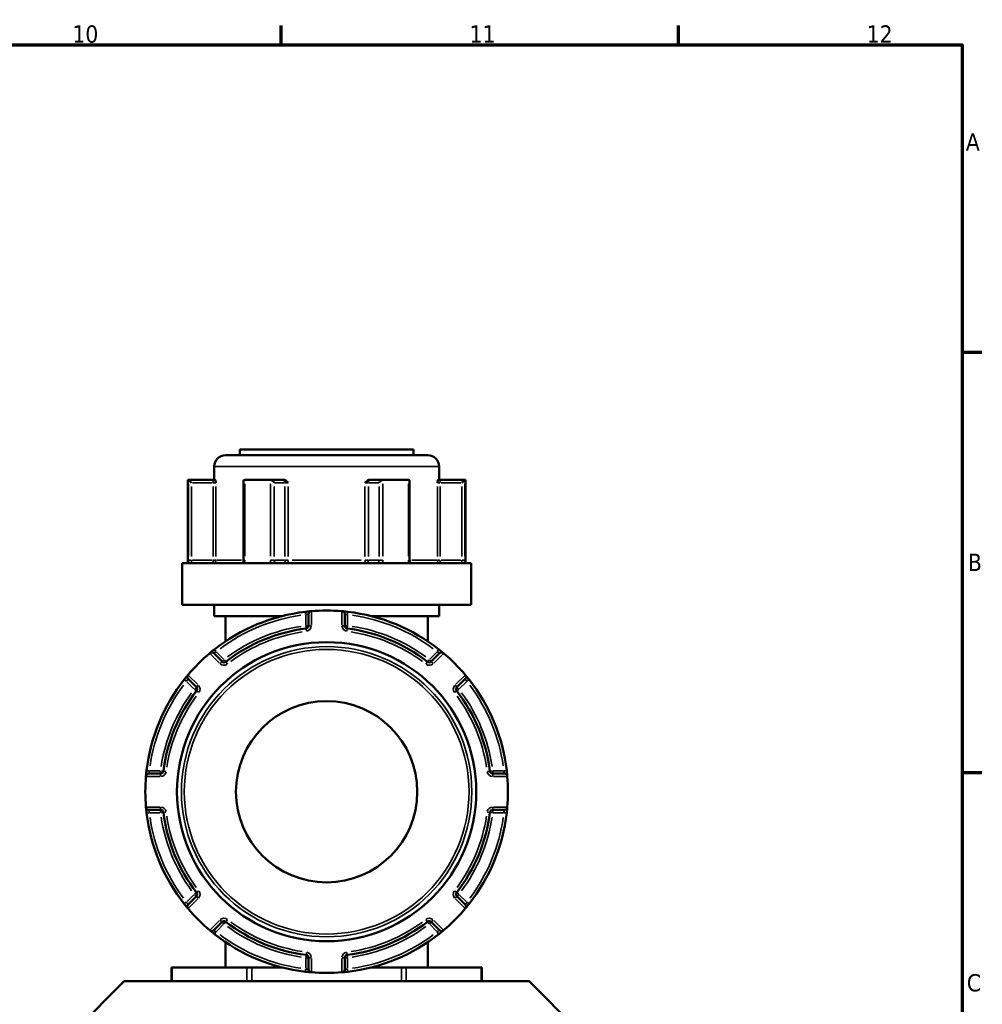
# Model space of a CAD drawing. Header units: millimetres. Extents: x 0 to 926, y 0 to 951.
# Tile 10 of 17: x 655 to 825, y 405 to 578. Entities that reach past the tile are written whole.
import ezdxf

# ---------------------------------------------------------------- set-up
doc = ezdxf.new("R2010")
doc.units = ezdxf.units.MM
for name, color, linetype, lineweight in [('Border (ANSI)', 7, 'Continuous', 70), ('Visible (ANSI)', 7, 'Continuous', 50), ('Visible Narrow (ANSI)', 7, 'Continuous', 35)]:
    doc.layers.add(name, color=color, linetype=linetype, lineweight=lineweight)
doc.styles.add('Note Text (ANSI)', font='tahoma.ttf')

# ---------------------------------------------------------------- blocks, each defined once
blk = doc.blocks.new('Borders Default Border')
at = {"layer": 'Border (ANSI)'}
for p, q in [((700.83, 574), (700.83, 577.45)), ((770.92, 574), (770.92, 577.45)), ((821, 519.75), (824.45, 519.75)), ((821, 445.5), (824.45, 445.5))]:
    blk.add_line(p, q, dxfattribs=at)
at = {"layer": 'Border (ANSI)', "flags": 128}
blk.add_lwpolyline([(20, 20), (20, 574), (821, 574), (821, 20), (20, 20)], dxfattribs=at)
at = {"layer": 'Border (ANSI)', "attachment_point": 7, "style": 'Note Text (ANSI)'}
for s, insert, char_height in [('10', (663.96, 574.34), 3.048), ('11', (734.04, 574.4), 3.048), ('12', (804.13, 574.4), 3.048), ('A', (821.63, 555.35), 3.05), ('B', (821.99, 481.1), 3.05), ('C', (821.8, 406.8), 3.05)]:
    blk.add_mtext(s, dxfattribs=dict(at, insert=insert, char_height=char_height))

msp = doc.modelspace()

# ---------------------------------------------------------------- linework, layer by layer
at = {"layer": 'Visible (ANSI)'}
for p, q in [((693.532, 502.544), (724.132, 502.544)), ((693.532, 502.544), (693.532, 501.544)), ((724.132, 502.544), (724.132, 501.544)), ((690.982, 501.544), (726.682, 501.544)), ((688.982, 499.544), (688.982, 497.194)), ((728.682, 499.544), (728.682, 497.194)), ((684.332, 497.194), (684.466, 497.194)), ((684.332, 497.194), (684.332, 482.494)), ((688.796, 497.194), (684.466, 497.194)), ((684.472, 497.192), (684.969, 496.694)), ((689.157, 497.194), (688.796, 497.194)), ((694.184, 496.944), (694.184, 482.994)), ((694.432, 497.194), (698.866, 497.194)), ((701.031, 497.194), (698.866, 497.194)), ((701.27, 497.194), (701.031, 497.194)), ((716.633, 497.194), (716.395, 497.194)), ((718.798, 497.194), (716.633, 497.194)), ((718.798, 497.194), (723.232, 497.194)), ((723.481, 482.994), (723.481, 496.944)), ((728.868, 497.194), (728.508, 497.194)), ((733.198, 497.194), (728.868, 497.194)), ((733.193, 497.192), (732.695, 496.694)), ((733.198, 497.194), (733.332, 497.194)), ((733.332, 497.194), (733.332, 482.494)), ((683.332, 482.494), (734.332, 482.494)), ((683.332, 482.494), (683.332, 475.144)), ((734.332, 482.494), (734.332, 475.144)), ((683.332, 475.144), (734.332, 475.144)), ((688.982, 475.144), (688.982, 473.144)), ((728.682, 475.144), (728.682, 473.144)), ((688.982, 473.144), (701.003, 473.144)), ((690.982, 473.144), (690.982, 468.676)), ((705.632, 473.501), (705.632, 471.431)), ((712.032, 471.431), (712.032, 473.501)), ((716.661, 473.144), (728.682, 473.144)), ((726.682, 473.144), (726.682, 468.676)), ((690.367, 465.108), (688.903, 466.572)), ((728.761, 466.572), (727.298, 465.108)), ((684.378, 462.046), (685.841, 460.582)), ((731.823, 460.582), (733.287, 462.046)), ((679.518, 445.317), (677.448, 445.317)), ((740.216, 445.317), (738.146, 445.317)), ((677.448, 438.917), (679.518, 438.917)), ((738.146, 438.917), (740.216, 438.917)), ((685.841, 423.651), (684.378, 422.188)), ((733.287, 422.188), (731.823, 423.651)), ((688.903, 417.662), (690.367, 419.126)), ((727.298, 419.126), (728.761, 417.662)), ((690.982, 415.558), (690.982, 411.089)), ((726.682, 415.558), (726.682, 411.089)), ((705.632, 412.803), (705.632, 410.733)), ((712.032, 410.733), (712.032, 412.803)), ((681.447, 411.089), (681.581, 411.089)), ((681.447, 411.089), (681.447, 408.639)), ((681.581, 411.089), (694.774, 411.089)), ((694.774, 411.089), (695.64, 411.089)), ((695.64, 411.089), (701.003, 411.089)), ((716.661, 411.089), (722.025, 411.089)), ((722.025, 411.089), (722.891, 411.089)), ((722.891, 411.089), (736.084, 411.089)), ((736.084, 411.089), (736.218, 411.089)), ((736.218, 408.639), (736.218, 411.089)), ((673.083, 408.639), (660.833, 396.389)), ((673.083, 408.639), (744.581, 408.639)), ((744.581, 408.639), (756.831, 396.389))]:
    msp.add_line(p, q, dxfattribs=at)
for radius in [26.414, 16]:
    msp.add_circle((708.832, 442.117), radius, dxfattribs=at)
for centre, radius, start, end in [((690.982, 499.544), 2, 90, 180), ((726.682, 499.544), 2, 0, 90), ((708.832, 442.117), 32, 96.74555, 128.25445), ((706.132, 473.501), 0.5, 94.9171, 180), ((708.832, 442.117), 32, 85.15991, 94.84009), ((711.532, 473.501), 0.5, 0, 85.0829), ((708.832, 442.117), 32, 51.74555, 83.25445), ((705.132, 471.431), 0.5, 277.19378, 0), ((712.532, 471.431), 0.5, 180, 262.80622), ((708.832, 442.117), 29.047, 97.19378, 127.80622), ((708.832, 442.117), 29.047, 52.19378, 82.80622), ((708.832, 442.117), 32, 130.15991, 139.84009), ((688.55, 466.218), 0.5, 45, 130.0829), ((729.115, 466.218), 0.5, 49.9171, 135), ((708.832, 442.117), 32, 40.15991, 49.84009), ((690.72, 465.461), 0.5, 225, 307.80622), ((726.944, 465.461), 0.5, 232.19378, 315), ((684.731, 462.4), 0.5, 139.9171, 225), ((732.933, 462.4), 0.5, 315, 40.0829), ((708.832, 442.117), 32, 141.74555, 173.25445), ((708.832, 442.117), 32, 6.74555, 38.25445), ((708.832, 442.117), 29.047, 142.19378, 172.80622), ((685.488, 460.229), 0.5, 322.19378, 45), ((732.177, 460.229), 0.5, 135, 217.80622), ((708.832, 442.117), 29.047, 7.19378, 37.80622), ((677.448, 444.817), 0.5, 90, 175.0829), ((679.518, 445.817), 0.5, 270, 352.80622), ((738.146, 445.817), 0.5, 187.19378, 270), ((740.216, 444.817), 0.5, 4.9171, 90), ((708.832, 442.117), 32, 175.15991, 184.84009), ((708.832, 442.117), 32, 355.15991, 4.84009), ((677.448, 439.417), 0.5, 184.9171, 270), ((708.832, 442.117), 32, 186.74555, 218.25445), ((679.518, 438.417), 0.5, 7.19378, 90), ((708.832, 442.117), 29.047, 187.19378, 217.80622), ((708.832, 442.117), 29.047, 322.19378, 352.80622), ((708.832, 442.117), 32, 321.74555, 353.25445), ((738.146, 438.417), 0.5, 90, 172.80622), ((740.216, 439.417), 0.5, 270, 355.0829), ((685.488, 424.005), 0.5, 315, 37.80622), ((732.177, 424.005), 0.5, 142.19378, 225), ((684.731, 421.834), 0.5, 135, 220.0829), ((708.832, 442.117), 32, 220.15991, 229.84009), ((708.832, 442.117), 32, 310.15991, 319.84009), ((732.933, 421.834), 0.5, 319.9171, 45), ((690.72, 418.772), 0.5, 52.19378, 135), ((708.832, 442.117), 29.047, 232.19378, 262.80622), ((708.832, 442.117), 29.047, 277.19378, 307.80622), ((726.944, 418.772), 0.5, 45, 127.80622), ((688.55, 418.016), 0.5, 229.9171, 315), ((729.115, 418.016), 0.5, 225, 310.0829), ((708.832, 442.117), 32, 231.74555, 263.25445), ((708.832, 442.117), 32, 276.74555, 308.25445), ((705.132, 412.803), 0.5, 0, 82.80622), ((712.532, 412.803), 0.5, 97.19378, 180), ((706.132, 410.733), 0.5, 180, 265.0829), ((711.532, 410.733), 0.5, 274.9171, 0), ((708.832, 442.117), 32, 265.15991, 274.84009)]:
    msp.add_arc(centre, radius, start, end, dxfattribs=at)
for centre, major_axis, start_param, end_param in [((694.684, 496.694), (-0.433, 0.433), 5.8664565, 6.8067841), ((699.118, 496.694), (0.433, -0.433), 1.0471976, 2.5111239), ((718.547, 496.694), (-0.433, -0.433), 3.7720614, 5.2359878), ((722.981, 496.694), (0.433, 0.433), 5.7595865, 6.6999141)]:
    msp.add_ellipse(centre, major_axis=major_axis, ratio=0.5773503, start_param=start_param, end_param=end_param, dxfattribs=at)
for points in [[(684.466, 497.194), (684.468, 497.194), (684.47, 497.193), (684.472, 497.192)], [(694.389, 497.192), (694.404, 497.193), (694.418, 497.194), (694.432, 497.194)], [(698.866, 497.194), (698.882, 497.194), (698.899, 497.193), (698.915, 497.192)], [(718.749, 497.192), (718.766, 497.193), (718.782, 497.194), (718.798, 497.194)], [(723.232, 497.194), (723.247, 497.194), (723.261, 497.193), (723.276, 497.192)], [(733.193, 497.192), (733.194, 497.193), (733.196, 497.194), (733.198, 497.194)], [(706.132, 474.003), (706.118, 474.002), (706.104, 474), (706.089, 473.999)], [(711.575, 473.999), (711.561, 474), (711.546, 474.002), (711.532, 474.003)], [(688.228, 466.601), (688.217, 466.591), (688.206, 466.582), (688.195, 466.573)], [(729.47, 466.573), (729.459, 466.582), (729.448, 466.591), (729.437, 466.601)], [(684.376, 462.754), (684.367, 462.744), (684.358, 462.733), (684.349, 462.722)], [(733.316, 462.722), (733.307, 462.733), (733.297, 462.744), (733.288, 462.754)], [(676.95, 444.86), (676.949, 444.845), (676.948, 444.831), (676.946, 444.817)], [(740.718, 444.817), (740.717, 444.831), (740.716, 444.845), (740.715, 444.86)], [(676.946, 439.417), (676.948, 439.403), (676.949, 439.388), (676.95, 439.374)], [(740.715, 439.374), (740.716, 439.388), (740.717, 439.403), (740.718, 439.417)], [(684.349, 421.512), (684.358, 421.501), (684.367, 421.49), (684.376, 421.479)], [(733.288, 421.479), (733.297, 421.49), (733.307, 421.501), (733.316, 421.512)], [(688.195, 417.661), (688.206, 417.652), (688.217, 417.643), (688.228, 417.633)], [(729.437, 417.633), (729.448, 417.643), (729.459, 417.652), (729.47, 417.661)], [(706.089, 410.235), (706.104, 410.233), (706.118, 410.232), (706.132, 410.231)], [(711.532, 410.231), (711.546, 410.232), (711.561, 410.233), (711.575, 410.235)]]:
    msp.add_open_spline(points, degree=3, dxfattribs=at)
for points, knots in [([(689.157, 497.194), (689.168, 497.194), (689.18, 497.178), (689.208, 497.108), (689.223, 497.047), (689.253, 496.903), (689.27, 496.803), (689.288, 496.696), (689.288, 496.695), (689.288, 496.694)], [0.236796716, 0.236796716, 0.236796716, 0.236796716, 0.258427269, 0.258427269, 0.288047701, 0.288047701, 0.330048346, 0.330048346, 0.330345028, 0.330345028, 0.330345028, 0.330345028]), ([(701.27, 497.194), (701.349, 497.194), (701.428, 497.178), (701.606, 497.108), (701.695, 497.047), (701.873, 496.903), (701.967, 496.803), (702.066, 496.696), (702.067, 496.695), (702.068, 496.694)], [0.236796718, 0.236796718, 0.236796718, 0.236796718, 0.258427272, 0.258427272, 0.288047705, 0.288047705, 0.33004835, 0.33004835, 0.330345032, 0.330345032, 0.330345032, 0.330345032]), ([(715.597, 496.694), (715.598, 496.695), (715.598, 496.696), (715.698, 496.803), (715.791, 496.903), (715.969, 497.047), (716.059, 497.108), (716.237, 497.178), (716.315, 497.194), (716.395, 497.194)], [-0.000316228, -0.000316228, -0.000316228, -0.000316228, 0, 0, 0.044767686, 0.044767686, 0.07633953, 0.07633953, 0.099395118, 0.099395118, 0.099395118, 0.099395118]), ([(728.376, 496.694), (728.376, 496.695), (728.376, 496.696), (728.395, 496.803), (728.412, 496.903), (728.442, 497.047), (728.457, 497.108), (728.485, 497.178), (728.496, 497.194), (728.508, 497.194)], [-0.000316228, -0.000316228, -0.000316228, -0.000316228, 0, 0, 0.044767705, 0.044767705, 0.076339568, 0.076339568, 0.09939517, 0.09939517, 0.09939517, 0.09939517]), ([(693.882, 482.494), (693.899, 482.494), (693.916, 482.497), (693.961, 482.515), (693.987, 482.531), (694.04, 482.579), (694.066, 482.609), (694.112, 482.682), (694.131, 482.722), (694.161, 482.81), (694.172, 482.857), (694.182, 482.935), (694.184, 482.965), (694.184, 482.994)], [0.15574903, 0.15574903, 0.15574903, 0.15574903, 0.18730041, 0.18730041, 0.21885178, 0.21885178, 0.24759391, 0.24759391, 0.27342656, 0.27342656, 0.2985113, 0.2985113, 0.31350591, 0.31350591, 0.31350591, 0.31350591]), ([(723.481, 482.994), (723.481, 482.945), (723.486, 482.896), (723.505, 482.802), (723.519, 482.758), (723.555, 482.678), (723.576, 482.643), (723.621, 482.583), (723.645, 482.558), (723.694, 482.521), (723.717, 482.509), (723.754, 482.496), (723.769, 482.494), (723.783, 482.494)], [0.63188605, 0.63188605, 0.63188605, 0.63188605, 0.6567458, 0.6567458, 0.68167517, 0.68167517, 0.70694046, 0.70694046, 0.73333973, 0.73333973, 0.76349454, 0.76349454, 0.78964292, 0.78964292, 0.78964292, 0.78964292]), ([(706.089, 473.999), (706.089, 473.999), (706.01, 473.993), (705.752, 473.968), (705.593, 473.953), (705.307, 473.922), (705.19, 473.909), (705.074, 473.895)], [-0.15750602, -0.15750602, -0.15750602, -0.15750602, -0.09025498, -0.09025498, -0.03471345, -0.03471345, 0, 0, 0, 0]), ([(712.591, 473.895), (712.549, 473.9), (712.506, 473.905), (712.287, 473.93), (712.116, 473.948), (711.864, 473.973), (711.772, 473.982), (711.653, 473.992), (711.615, 473.996), (711.582, 473.999), (711.575, 473.999), (711.575, 473.999)], [-0.15750537, -0.15750537, -0.15750537, -0.15750537, -0.14489859, -0.14489859, -0.09183714, -0.09183714, -0.05102063, -0.05102063, -0.01962332, -0.01962332, 0, 0, 0, 0]), ([(689.019, 467.246), (688.989, 467.222), (688.959, 467.198), (688.788, 467.062), (688.652, 466.952), (688.454, 466.789), (688.382, 466.729), (688.288, 466.651), (688.259, 466.627), (688.233, 466.605), (688.228, 466.601), (688.228, 466.601)], [-0.1575053, -0.1575053, -0.1575053, -0.1575053, -0.14610875, -0.14610875, -0.09260413, -0.09260413, -0.05144674, -0.05144674, -0.01978721, -0.01978721, 0, 0, 0, 0]), ([(729.437, 466.601), (729.437, 466.601), (729.434, 466.603), (729.403, 466.629), (729.325, 466.695), (729.118, 466.865), (729.006, 466.957), (728.807, 467.118), (728.726, 467.182), (728.645, 467.246)], [-0.1575067, -0.1575067, -0.1575067, -0.1575067, -0.14229049, -0.14229049, -0.07905027, -0.07905027, -0.03040395, -0.03040395, 0, 0, 0, 0]), ([(684.349, 462.722), (684.349, 462.722), (684.346, 462.719), (684.32, 462.688), (684.255, 462.61), (684.084, 462.403), (683.992, 462.291), (683.832, 462.091), (683.767, 462.011), (683.704, 461.93)], [-0.1575067, -0.1575067, -0.1575067, -0.1575067, -0.14229049, -0.14229049, -0.07905027, -0.07905027, -0.03040395, -0.03040395, 0, 0, 0, 0]), ([(733.961, 461.93), (733.937, 461.96), (733.913, 461.99), (733.777, 462.161), (733.667, 462.297), (733.505, 462.495), (733.445, 462.568), (733.367, 462.661), (733.342, 462.69), (733.32, 462.716), (733.316, 462.722), (733.316, 462.722)], [-0.1575053, -0.1575053, -0.1575053, -0.1575053, -0.14610875, -0.14610875, -0.09260413, -0.09260413, -0.05144674, -0.05144674, -0.01978721, -0.01978721, 0, 0, 0, 0]), ([(677.054, 445.876), (677.049, 445.833), (677.044, 445.791), (677.019, 445.572), (677.001, 445.4), (676.976, 445.149), (676.968, 445.057), (676.957, 444.937), (676.954, 444.9), (676.951, 444.866), (676.95, 444.86), (676.95, 444.86)], [-0.15750537, -0.15750537, -0.15750537, -0.15750537, -0.14489859, -0.14489859, -0.09183714, -0.09183714, -0.05102063, -0.05102063, -0.01962332, -0.01962332, 0, 0, 0, 0]), ([(740.715, 444.86), (740.715, 444.86), (740.708, 444.939), (740.684, 445.198), (740.668, 445.356), (740.638, 445.642), (740.625, 445.759), (740.611, 445.876)], [-0.15750602, -0.15750602, -0.15750602, -0.15750602, -0.09025498, -0.09025498, -0.03471345, -0.03471345, 0, 0, 0, 0]), ([(676.95, 439.374), (676.95, 439.374), (676.957, 439.295), (676.981, 439.036), (676.996, 438.878), (677.027, 438.592), (677.04, 438.475), (677.054, 438.358)], [-0.15750602, -0.15750602, -0.15750602, -0.15750602, -0.09025498, -0.09025498, -0.03471345, -0.03471345, 0, 0, 0, 0]), ([(740.611, 438.358), (740.616, 438.401), (740.621, 438.443), (740.646, 438.662), (740.664, 438.833), (740.689, 439.085), (740.697, 439.177), (740.708, 439.297), (740.711, 439.334), (740.714, 439.368), (740.715, 439.374), (740.715, 439.374)], [-0.15750537, -0.15750537, -0.15750537, -0.15750537, -0.14489859, -0.14489859, -0.09183714, -0.09183714, -0.05102063, -0.05102063, -0.01962332, -0.01962332, 0, 0, 0, 0]), ([(683.704, 422.304), (683.728, 422.274), (683.752, 422.243), (683.887, 422.072), (683.997, 421.937), (684.16, 421.739), (684.22, 421.666), (684.298, 421.573), (684.322, 421.544), (684.344, 421.517), (684.349, 421.512), (684.349, 421.512)], [-0.1575053, -0.1575053, -0.1575053, -0.1575053, -0.14610875, -0.14610875, -0.09260413, -0.09260413, -0.05144674, -0.05144674, -0.01978721, -0.01978721, 0, 0, 0, 0]), ([(733.316, 421.512), (733.316, 421.512), (733.318, 421.515), (733.344, 421.546), (733.41, 421.624), (733.581, 421.831), (733.673, 421.943), (733.833, 422.143), (733.897, 422.223), (733.961, 422.304)], [-0.1575067, -0.1575067, -0.1575067, -0.1575067, -0.14229049, -0.14229049, -0.07905027, -0.07905027, -0.03040395, -0.03040395, 0, 0, 0, 0]), ([(688.228, 417.633), (688.228, 417.633), (688.231, 417.631), (688.262, 417.605), (688.339, 417.539), (688.546, 417.368), (688.659, 417.276), (688.858, 417.116), (688.938, 417.052), (689.019, 416.988)], [-0.1575067, -0.1575067, -0.1575067, -0.1575067, -0.14229049, -0.14229049, -0.07905027, -0.07905027, -0.03040395, -0.03040395, 0, 0, 0, 0]), ([(728.645, 416.988), (728.676, 417.012), (728.706, 417.036), (728.877, 417.172), (729.012, 417.282), (729.211, 417.444), (729.283, 417.504), (729.376, 417.582), (729.406, 417.607), (729.432, 417.629), (729.437, 417.633), (729.437, 417.633)], [-0.1575053, -0.1575053, -0.1575053, -0.1575053, -0.14610875, -0.14610875, -0.09260413, -0.09260413, -0.05144674, -0.05144674, -0.01978721, -0.01978721, 0, 0, 0, 0]), ([(705.074, 410.338), (705.116, 410.333), (705.158, 410.328), (705.378, 410.303), (705.549, 410.286), (705.8, 410.261), (705.893, 410.252), (706.012, 410.241), (706.049, 410.238), (706.083, 410.235), (706.089, 410.235), (706.089, 410.235)], [-0.15750537, -0.15750537, -0.15750537, -0.15750537, -0.14489859, -0.14489859, -0.09183714, -0.09183714, -0.05102063, -0.05102063, -0.01962332, -0.01962332, 0, 0, 0, 0]), ([(711.575, 410.235), (711.575, 410.235), (711.655, 410.241), (711.913, 410.265), (712.071, 410.281), (712.357, 410.311), (712.474, 410.325), (712.591, 410.338)], [-0.15750602, -0.15750602, -0.15750602, -0.15750602, -0.09025498, -0.09025498, -0.03471345, -0.03471345, 0, 0, 0, 0])]:
    msp.add_open_spline(points, degree=3, knots=knots, dxfattribs=at)
at = {"layer": 'Visible Narrow (ANSI)'}
for p, q in [((728.438, 499.544), (689.227, 499.544)), ((684.472, 496.482), (684.472, 483.704)), ((684.969, 483.679), (684.969, 496.009)), ((685.161, 496.694), (688.605, 496.694)), ((688.796, 497.193), (688.796, 496.734)), ((688.796, 496.009), (688.796, 483.679)), ((688.831, 496.694), (689.281, 496.694)), ((689.288, 483.679), (689.288, 496.009)), ((694.389, 483.704), (694.389, 496.482)), ((698.915, 496.482), (698.915, 483.704)), ((699.551, 483.679), (699.551, 496.009)), ((699.646, 496.694), (701.369, 496.694)), ((701.464, 496.009), (701.464, 483.679)), ((701.483, 496.694), (702.034, 496.694)), ((702.068, 483.679), (702.068, 496.009)), ((715.597, 496.009), (715.597, 483.679)), ((715.63, 496.694), (716.182, 496.694)), ((716.2, 483.679), (716.2, 496.009)), ((716.296, 496.694), (718.018, 496.694)), ((718.114, 496.009), (718.114, 483.679)), ((718.749, 483.704), (718.749, 496.482)), ((723.276, 496.482), (723.276, 483.704)), ((728.376, 496.009), (728.376, 483.679)), ((728.383, 496.694), (728.834, 496.694)), ((728.868, 496.734), (728.868, 497.193)), ((728.868, 483.679), (728.868, 496.009)), ((729.06, 496.694), (732.504, 496.694)), ((732.695, 496.009), (732.695, 483.679)), ((733.193, 483.704), (733.193, 496.482)), ((684.933, 482.994), (684.477, 482.994)), ((688.605, 482.994), (685.161, 482.994)), ((688.796, 482.955), (688.796, 482.496)), ((689.281, 482.994), (688.831, 482.994)), ((689.394, 482.994), (693.811, 482.994)), ((694.37, 482.994), (694.184, 482.994)), ((699.531, 482.994), (698.949, 482.994)), ((701.369, 482.994), (699.646, 482.994)), ((702.034, 482.994), (701.483, 482.994)), ((702.721, 482.994), (714.944, 482.994)), ((716.182, 482.994), (715.63, 482.994)), ((718.018, 482.994), (716.296, 482.994)), ((718.715, 482.994), (718.133, 482.994)), ((723.48, 482.994), (723.294, 482.994)), ((723.853, 482.994), (728.27, 482.994)), ((728.834, 482.994), (728.383, 482.994)), ((728.868, 482.496), (728.868, 482.955)), ((732.504, 482.994), (729.06, 482.994)), ((733.187, 482.994), (732.732, 482.994)), ((705.074, 473.894), (705.128, 473.438)), ((705.132, 473.3), (705.132, 471.529)), ((706.132, 471.56), (706.132, 473.874)), ((711.532, 473.874), (711.532, 471.56)), ((712.532, 471.529), (712.532, 473.3)), ((712.537, 473.438), (712.591, 473.894)), ((705.137, 471.392), (705.195, 470.936)), ((705.631, 471.431), (705.172, 471.431)), ((706.093, 471.431), (705.634, 471.431)), ((712.031, 471.431), (711.572, 471.431)), ((712.493, 471.431), (712.034, 471.431)), ((712.47, 470.936), (712.527, 471.392)), ((705.195, 470.933), (705.253, 470.478)), ((712.412, 470.478), (712.469, 470.933)), ((688.286, 466.482), (689.922, 464.845)), ((689.305, 466.884), (689.02, 467.244)), ((690.651, 465.531), (689.398, 466.783)), ((728.266, 466.783), (727.014, 465.531)), ((727.742, 464.845), (729.379, 466.482)), ((728.644, 467.244), (728.36, 466.884)), ((690.366, 465.107), (690.041, 464.782)), ((690.693, 465.434), (690.368, 465.109)), ((691.026, 465.068), (690.744, 465.43)), ((691.309, 464.702), (691.028, 465.065)), ((726.637, 465.065), (726.355, 464.702)), ((726.92, 465.43), (726.639, 465.068)), ((727.297, 465.109), (726.972, 465.434)), ((727.624, 464.782), (727.299, 465.107)), ((686.104, 461.027), (684.467, 462.664)), ((733.197, 462.664), (731.561, 461.027)), ((683.705, 461.929), (684.066, 461.645)), ((684.166, 461.551), (685.418, 460.298)), ((686.167, 460.908), (685.842, 460.583)), ((731.822, 460.583), (731.497, 460.908)), ((732.246, 460.298), (733.499, 461.551)), ((733.599, 461.645), (733.96, 461.929)), ((685.84, 460.581), (685.516, 460.257)), ((685.519, 460.205), (685.882, 459.923)), ((685.884, 459.921), (686.247, 459.64)), ((731.418, 459.64), (731.781, 459.921)), ((731.783, 459.923), (732.146, 460.205)), ((732.149, 460.257), (731.824, 460.581)), ((677.511, 445.822), (677.055, 445.875)), ((679.42, 445.817), (677.649, 445.817)), ((679.518, 445.778), (679.518, 445.318)), ((679.518, 445.315), (679.518, 444.856)), ((680.013, 445.755), (679.557, 445.812)), ((680.471, 445.697), (680.016, 445.754)), ((737.649, 445.754), (737.193, 445.697)), ((738.107, 445.812), (737.652, 445.755)), ((738.146, 445.318), (738.146, 445.778)), ((738.146, 444.856), (738.146, 445.315)), ((740.016, 445.817), (738.245, 445.817)), ((740.609, 445.875), (740.153, 445.822)), ((677.075, 444.817), (679.39, 444.817)), ((738.275, 444.817), (740.59, 444.817)), ((677.055, 438.358), (677.511, 438.412)), ((679.39, 439.417), (677.075, 439.417)), ((677.649, 438.417), (679.42, 438.417)), ((679.518, 439.378), (679.518, 438.918)), ((679.518, 438.915), (679.518, 438.456)), ((679.557, 438.422), (680.013, 438.479)), ((680.016, 438.48), (680.471, 438.537)), ((737.193, 438.537), (737.649, 438.48)), ((737.652, 438.479), (738.107, 438.422)), ((738.146, 438.918), (738.146, 439.378)), ((738.146, 438.456), (738.146, 438.915)), ((738.245, 438.417), (740.016, 438.417)), ((740.59, 439.417), (738.275, 439.417)), ((740.153, 438.412), (740.609, 438.358)), ((685.882, 424.311), (685.519, 424.029)), ((686.247, 424.594), (685.884, 424.312)), ((731.781, 424.312), (731.418, 424.594)), ((732.146, 424.029), (731.783, 424.311)), ((684.066, 422.589), (683.705, 422.305)), ((685.418, 423.935), (684.166, 422.683)), ((684.467, 421.57), (686.104, 423.207)), ((685.516, 423.977), (685.84, 423.653)), ((685.842, 423.65), (686.167, 423.326)), ((731.497, 423.326), (731.822, 423.65)), ((731.561, 423.207), (733.197, 421.57)), ((731.824, 423.653), (732.149, 423.977)), ((733.499, 422.683), (732.246, 423.935)), ((733.96, 422.305), (733.599, 422.589)), ((689.922, 419.389), (688.286, 417.752)), ((690.041, 419.452), (690.366, 419.127)), ((690.368, 419.125), (690.693, 418.8)), ((690.744, 418.803), (691.026, 419.166)), ((691.028, 419.169), (691.309, 419.532)), ((726.355, 419.532), (726.637, 419.169)), ((726.639, 419.166), (726.92, 418.803)), ((726.972, 418.8), (727.297, 419.125)), ((727.299, 419.127), (727.624, 419.452)), ((729.379, 417.752), (727.742, 419.389)), ((689.02, 416.99), (689.305, 417.35)), ((689.398, 417.451), (690.651, 418.703)), ((727.014, 418.703), (728.266, 417.451)), ((728.36, 417.35), (728.644, 416.99)), ((705.132, 412.704), (705.132, 410.933)), ((705.195, 413.297), (705.137, 412.842)), ((705.172, 412.803), (705.631, 412.803)), ((705.253, 413.756), (705.195, 413.3)), ((705.634, 412.803), (706.093, 412.803)), ((706.132, 410.36), (706.132, 412.674)), ((711.532, 412.674), (711.532, 410.36)), ((711.572, 412.803), (712.031, 412.803)), ((712.034, 412.803), (712.493, 412.803)), ((712.469, 413.3), (712.412, 413.756)), ((712.527, 412.842), (712.47, 413.297)), ((712.532, 410.933), (712.532, 412.704)), ((681.581, 408.762), (681.581, 410.967)), ((694.774, 410.967), (694.774, 408.762)), ((695.64, 408.762), (695.64, 410.967)), ((705.128, 410.796), (705.074, 410.34)), ((712.591, 410.34), (712.537, 410.796)), ((722.025, 410.967), (722.025, 408.762)), ((722.891, 408.762), (722.891, 410.967)), ((736.084, 410.967), (736.084, 408.762))]:
    msp.add_line(p, q, dxfattribs=at)
for radius in [25.625, 25.126]:
    msp.add_circle((708.832, 442.117), radius, dxfattribs=at)
for centre, radius, start, end in [((708.832, 442.117), 31.5, 98.321, 126.679), ((708.832, 442.117), 31.5, 53.321, 81.679), ((708.832, 442.117), 29.547, 98.72441, 126.27559), ((705.132, 471.431), 1, 281.33409, 355.85969), ((712.532, 471.431), 1, 184.14031, 258.66591), ((708.832, 442.117), 29.547, 53.72441, 81.27559), ((708.832, 442.117), 28.547, 98.72441, 126.27559), ((708.832, 442.117), 28.547, 53.72441, 81.27559), ((690.72, 465.461), 1, 229.14031, 303.66591), ((726.944, 465.461), 1, 236.33409, 310.85969), ((708.832, 442.117), 31.5, 143.321, 171.679), ((685.488, 460.229), 1, 326.33409, 40.85969), ((732.177, 460.229), 1, 139.14031, 213.66591), ((708.832, 442.117), 31.5, 8.321, 36.679), ((708.832, 442.117), 29.547, 143.72441, 171.27559), ((708.832, 442.117), 29.547, 8.72441, 36.27559), ((708.832, 442.117), 28.547, 143.72441, 171.27559), ((708.832, 442.117), 28.547, 8.72441, 36.27559), ((679.518, 445.817), 1, 274.14031, 348.66591), ((738.146, 445.817), 1, 191.33409, 265.85969), ((679.518, 438.417), 1, 11.33409, 85.85969), ((738.146, 438.417), 1, 94.14031, 168.66591), ((708.832, 442.117), 31.5, 188.321, 216.679), ((708.832, 442.117), 29.547, 188.72441, 216.27559), ((708.832, 442.117), 28.547, 188.72441, 216.27559), ((708.832, 442.117), 28.547, 323.72441, 351.27559), ((708.832, 442.117), 29.547, 323.72441, 351.27559), ((708.832, 442.117), 31.5, 323.321, 351.679), ((685.488, 424.005), 1, 319.14031, 33.66591), ((732.177, 424.005), 1, 146.33409, 220.85969), ((690.72, 418.772), 1, 56.33409, 130.85969), ((708.832, 442.117), 28.547, 233.72441, 261.27559), ((708.832, 442.117), 28.547, 278.72441, 306.27559), ((726.944, 418.772), 1, 49.14031, 123.66591), ((708.832, 442.117), 29.547, 233.72441, 261.27559), ((708.832, 442.117), 29.547, 278.72441, 306.27559), ((708.832, 442.117), 31.5, 233.321, 261.679), ((708.832, 442.117), 31.5, 278.321, 306.679), ((705.132, 412.803), 1, 4.14031, 78.66591), ((712.532, 412.803), 1, 101.33409, 175.85969)]:
    msp.add_arc(centre, radius, start, end, dxfattribs=at)
for centre, major_axis, ratio, start_param, end_param in [((701.031, 496.694), (0, 0.5), 0.8660254, 4.7909288, 6.2046455), ((716.633, 496.694), (0, 0.5), 0.8660254, 0.0785398, 1.4922565), ((688.796, 482.994), (0, -0.5), 0.9845793, 0.0785398, 1.4922565), ((701.897, 482.994), (0, -0.5), 0.8660254, 4.7909288, 6.2046455), ((701.897, 482.994), (0, -0.5), 0.3407884, 0.0785398, 1.4922565), ((715.767, 482.994), (0, -0.5), 0.3407884, 4.7909288, 6.2046455), ((715.767, 482.994), (0, -0.5), 0.8660254, 0.0785398, 1.4922565), ((728.868, 482.994), (0, -0.5), 0.9845793, 4.7909288, 6.2046455)]:
    msp.add_ellipse(centre, major_axis=major_axis, ratio=ratio, start_param=start_param, end_param=end_param, dxfattribs=at)
for points, knots in [([(684.472, 482.994), (684.472, 482.93), (684.473, 482.865), (684.476, 482.701), (684.48, 482.603), (684.486, 482.506), (684.487, 482.5), (684.487, 482.494)], [0.631886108, 0.631886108, 0.631886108, 0.631886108, 0.651250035, 0.651250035, 0.682232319, 0.682232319, 0.684271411, 0.684271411, 0.684271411, 0.684271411]), ([(685.098, 482.494), (685.09, 482.494), (685.083, 482.496), (685.052, 482.512), (685.03, 482.548), (685, 482.643), (684.99, 482.695), (684.977, 482.798), (684.973, 482.848), (684.97, 482.93), (684.969, 482.962), (684.969, 482.994)], [-0.78964304, -0.78964304, -0.78964304, -0.78964304, -0.77486935, -0.77486935, -0.72250929, -0.72250929, -0.68223232, -0.68223232, -0.65125004, -0.65125004, -0.63188611, -0.63188611, -0.63188611, -0.63188611]), ([(694.278, 482.494), (694.31, 482.561), (694.335, 482.632), (694.377, 482.8), (694.389, 482.897), (694.389, 482.994)], [0.261120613, 0.261120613, 0.261120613, 0.261120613, 0.28428582, 0.28428582, 0.313505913, 0.313505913, 0.313505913, 0.313505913]), ([(698.915, 482.994), (698.915, 482.93), (698.921, 482.865), (698.952, 482.701), (698.985, 482.602), (699.035, 482.506), (699.038, 482.5), (699.041, 482.494)], [0.63188605, 0.63188605, 0.63188605, 0.63188605, 0.651253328, 0.651253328, 0.682240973, 0.682240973, 0.684271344, 0.684271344, 0.684271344, 0.684271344]), ([(700.048, 482.494), (700.023, 482.494), (699.999, 482.496), (699.888, 482.512), (699.806, 482.548), (699.686, 482.642), (699.643, 482.695), (699.587, 482.798), (699.57, 482.848), (699.554, 482.93), (699.551, 482.962), (699.551, 482.994)], [-0.78964294, -0.78964294, -0.78964294, -0.78964294, -0.77489403, -0.77489403, -0.72252491, -0.72252491, -0.68224097, -0.68224097, -0.65125333, -0.65125333, -0.63188605, -0.63188605, -0.63188605, -0.63188605]), ([(718.114, 482.994), (718.114, 482.962), (718.111, 482.93), (718.095, 482.848), (718.078, 482.798), (718.022, 482.695), (717.978, 482.642), (717.859, 482.548), (717.776, 482.512), (717.666, 482.496), (717.641, 482.494), (717.616, 482.494)], [-0.63188605, -0.63188605, -0.63188605, -0.63188605, -0.61251883, -0.61251883, -0.58153129, -0.58153129, -0.54124748, -0.54124748, -0.48887853, -0.48887853, -0.47412916, -0.47412916, -0.47412916, -0.47412916]), ([(718.623, 482.494), (718.626, 482.5), (718.63, 482.506), (718.679, 482.602), (718.713, 482.701), (718.743, 482.865), (718.749, 482.93), (718.749, 482.994)], [0.579500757, 0.579500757, 0.579500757, 0.579500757, 0.58153129, 0.58153129, 0.612518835, 0.612518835, 0.63188605, 0.63188605, 0.63188605, 0.63188605]), ([(723.276, 482.994), (723.276, 482.93), (723.281, 482.865), (723.308, 482.701), (723.337, 482.602), (723.381, 482.506), (723.384, 482.5), (723.387, 482.494)], [0.631886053, 0.631886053, 0.631886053, 0.631886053, 0.651255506, 0.651255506, 0.68224663, 0.68224663, 0.684271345, 0.684271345, 0.684271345, 0.684271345]), ([(732.695, 482.994), (732.695, 482.946), (732.694, 482.897), (732.686, 482.776), (732.677, 482.707), (732.648, 482.577), (732.625, 482.526), (732.587, 482.498), (732.577, 482.494), (732.567, 482.494)], [-0.63188605, -0.63188605, -0.63188605, -0.63188605, -0.60266596, -0.60266596, -0.55591381, -0.55591381, -0.49513602, -0.49513602, -0.47412919, -0.47412919, -0.47412919, -0.47412919]), ([(733.177, 482.494), (733.182, 482.561), (733.185, 482.632), (733.191, 482.8), (733.193, 482.897), (733.193, 482.994)], [0.579500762, 0.579500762, 0.579500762, 0.579500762, 0.60266596, 0.60266596, 0.631886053, 0.631886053, 0.631886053, 0.631886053]), ([(705.132, 473.399), (705.19, 473.412), (705.247, 473.425), (705.388, 473.456), (705.466, 473.471), (705.593, 473.494), (705.632, 473.501), (705.632, 473.501)], [0, 0, 0, 0, 0.03471345, 0.03471345, 0.09025498, 0.09025498, 0.15750602, 0.15750602, 0.15750602, 0.15750602]), ([(712.032, 473.501), (712.032, 473.501), (712.036, 473.5), (712.052, 473.498), (712.07, 473.494), (712.129, 473.484), (712.175, 473.475), (712.298, 473.451), (712.383, 473.433), (712.491, 473.409), (712.511, 473.404), (712.532, 473.399)], [0, 0, 0, 0, 0.01962332, 0.01962332, 0.05102063, 0.05102063, 0.09183714, 0.09183714, 0.14489859, 0.14489859, 0.15750537, 0.15750537, 0.15750537, 0.15750537]), ([(688.903, 466.572), (688.903, 466.572), (688.906, 466.573), (688.92, 466.583), (688.935, 466.594), (688.985, 466.629), (689.024, 466.655), (689.13, 466.727), (689.203, 466.774), (689.296, 466.832), (689.312, 466.843), (689.329, 466.853)], [0, 0, 0, 0, 0.01978721, 0.01978721, 0.05144674, 0.05144674, 0.09260413, 0.09260413, 0.14610875, 0.14610875, 0.1575053, 0.1575053, 0.1575053, 0.1575053]), ([(728.336, 466.853), (728.38, 466.826), (728.423, 466.798), (728.531, 466.729), (728.591, 466.689), (728.702, 466.614), (728.743, 466.584), (728.76, 466.573), (728.761, 466.572), (728.761, 466.572)], [0, 0, 0, 0, 0.03040395, 0.03040395, 0.07905027, 0.07905027, 0.14229049, 0.14229049, 0.1575067, 0.1575067, 0.1575067, 0.1575067]), ([(684.096, 461.62), (684.123, 461.664), (684.151, 461.708), (684.22, 461.816), (684.26, 461.876), (684.336, 461.987), (684.365, 462.028), (684.377, 462.044), (684.378, 462.046), (684.378, 462.046)], [0, 0, 0, 0, 0.03040395, 0.03040395, 0.07905027, 0.07905027, 0.14229049, 0.14229049, 0.1575067, 0.1575067, 0.1575067, 0.1575067]), ([(733.287, 462.046), (733.287, 462.046), (733.289, 462.043), (733.299, 462.029), (733.31, 462.014), (733.344, 461.964), (733.371, 461.925), (733.442, 461.819), (733.49, 461.746), (733.548, 461.653), (733.558, 461.637), (733.568, 461.62)], [0, 0, 0, 0, 0.01978721, 0.01978721, 0.05144674, 0.05144674, 0.09260413, 0.09260413, 0.14610875, 0.14610875, 0.1575053, 0.1575053, 0.1575053, 0.1575053]), ([(677.448, 445.317), (677.448, 445.317), (677.449, 445.32), (677.452, 445.337), (677.455, 445.355), (677.465, 445.414), (677.474, 445.459), (677.498, 445.583), (677.516, 445.667), (677.541, 445.775), (677.545, 445.796), (677.55, 445.817)], [0, 0, 0, 0, 0.01962332, 0.01962332, 0.05102063, 0.05102063, 0.09183714, 0.09183714, 0.14489859, 0.14489859, 0.15750537, 0.15750537, 0.15750537, 0.15750537]), ([(740.114, 445.817), (740.128, 445.759), (740.141, 445.702), (740.171, 445.561), (740.186, 445.483), (740.21, 445.356), (740.216, 445.317), (740.216, 445.317)], [0, 0, 0, 0, 0.03471345, 0.03471345, 0.09025498, 0.09025498, 0.15750602, 0.15750602, 0.15750602, 0.15750602]), ([(677.55, 438.417), (677.537, 438.474), (677.524, 438.532), (677.494, 438.673), (677.478, 438.751), (677.455, 438.878), (677.448, 438.917), (677.448, 438.917)], [0, 0, 0, 0, 0.03471345, 0.03471345, 0.09025498, 0.09025498, 0.15750602, 0.15750602, 0.15750602, 0.15750602]), ([(740.216, 438.917), (740.216, 438.917), (740.216, 438.914), (740.213, 438.897), (740.21, 438.879), (740.199, 438.82), (740.191, 438.775), (740.166, 438.651), (740.149, 438.567), (740.124, 438.459), (740.119, 438.438), (740.114, 438.417)], [0, 0, 0, 0, 0.01962332, 0.01962332, 0.05102063, 0.05102063, 0.09183714, 0.09183714, 0.14489859, 0.14489859, 0.15750537, 0.15750537, 0.15750537, 0.15750537]), ([(684.378, 422.188), (684.378, 422.188), (684.376, 422.19), (684.366, 422.204), (684.355, 422.22), (684.32, 422.27), (684.294, 422.308), (684.223, 422.415), (684.175, 422.488), (684.117, 422.581), (684.107, 422.597), (684.096, 422.614)], [0, 0, 0, 0, 0.01978721, 0.01978721, 0.05144674, 0.05144674, 0.09260413, 0.09260413, 0.14610875, 0.14610875, 0.1575053, 0.1575053, 0.1575053, 0.1575053]), ([(733.568, 422.614), (733.541, 422.57), (733.514, 422.526), (733.444, 422.418), (733.404, 422.358), (733.329, 422.247), (733.3, 422.206), (733.288, 422.189), (733.287, 422.188), (733.287, 422.188)], [0, 0, 0, 0, 0.03040395, 0.03040395, 0.07905027, 0.07905027, 0.14229049, 0.14229049, 0.1575067, 0.1575067, 0.1575067, 0.1575067]), ([(689.329, 417.381), (689.285, 417.408), (689.241, 417.436), (689.134, 417.505), (689.073, 417.545), (688.963, 417.62), (688.921, 417.65), (688.905, 417.661), (688.903, 417.662), (688.903, 417.662)], [0, 0, 0, 0, 0.03040395, 0.03040395, 0.07905027, 0.07905027, 0.14229049, 0.14229049, 0.1575067, 0.1575067, 0.1575067, 0.1575067]), ([(728.761, 417.662), (728.761, 417.662), (728.759, 417.66), (728.745, 417.651), (728.729, 417.64), (728.679, 417.605), (728.641, 417.579), (728.534, 417.507), (728.461, 417.46), (728.369, 417.401), (728.352, 417.391), (728.336, 417.381)], [0, 0, 0, 0, 0.01978721, 0.01978721, 0.05144674, 0.05144674, 0.09260413, 0.09260413, 0.14610875, 0.14610875, 0.1575053, 0.1575053, 0.1575053, 0.1575053]), ([(705.632, 410.733), (705.632, 410.733), (705.629, 410.733), (705.612, 410.736), (705.594, 410.739), (705.535, 410.75), (705.49, 410.758), (705.366, 410.783), (705.282, 410.801), (705.174, 410.825), (705.153, 410.83), (705.132, 410.835)], [0, 0, 0, 0, 0.01962332, 0.01962332, 0.05102063, 0.05102063, 0.09183714, 0.09183714, 0.14489859, 0.14489859, 0.15750537, 0.15750537, 0.15750537, 0.15750537]), ([(712.532, 410.835), (712.475, 410.821), (712.417, 410.808), (712.277, 410.778), (712.199, 410.763), (712.071, 410.739), (712.032, 410.733), (712.032, 410.733)], [0, 0, 0, 0, 0.03471345, 0.03471345, 0.09025498, 0.09025498, 0.15750602, 0.15750602, 0.15750602, 0.15750602])]:
    msp.add_open_spline(points, degree=3, knots=knots, dxfattribs=at)

# ---------------------------------------------------------------- block references
msp.add_blockref('Borders Default Border', (0, 0))

doc.saveas('drawing.dxf')
